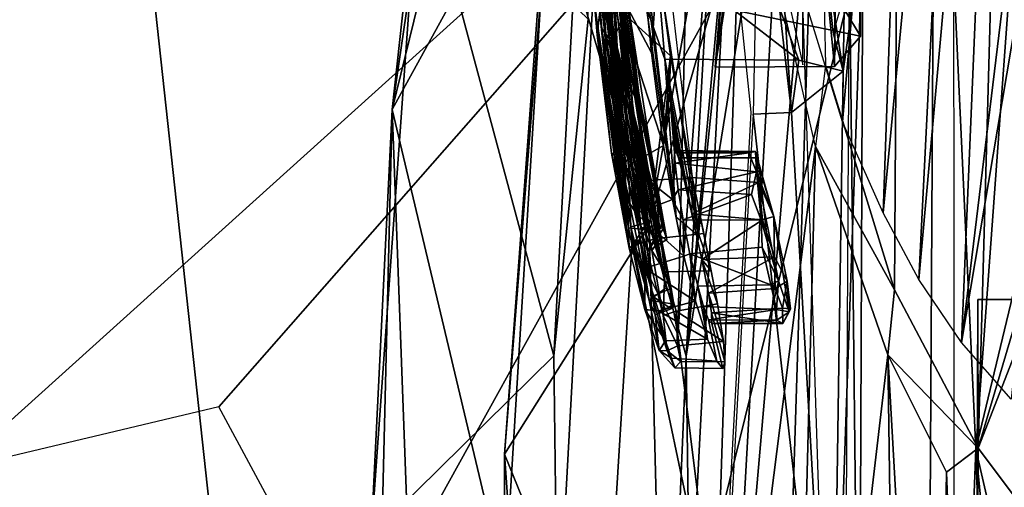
# Model space of a CAD drawing. Header units: millimetres. Extents: x -367 to 317, y -615 to 392.
# Tile 36 of 191: x -302 to -280, y -30 to -19. Entities that reach past the tile are written whole.
import ezdxf

# ---------------------------------------------------------------- set-up
doc = ezdxf.new("R2010")
doc.units = ezdxf.units.MM
doc.layers.add('Fbx_Root', color=7, linetype='Continuous', true_color=0x000000)
doc.styles.add('Default', font='arial.ttf')
doc.dimstyles.new('Default', dxfattribs={"dimscale": 10, "dimtxt": 2.5, "dimasz": 3, "dimexe": 1, "dimexo": 0.5, "dimgap": 0.8, "dimtad": 1, "dimtoh": 1, "dimzin": 1, "dimdsep": 46, "dimtxsty": 'Default', "dimcen": 2.5, "dimadec": 1, "dimazin": 1, "dimtfac": 1, "dimtdec": 4, "dimtix": 1, "dimtofl": 0, "dimtmove": 1, "dimatfit": 3, "dimfxl": 1, "dimtolj": 1, "dimtzin": 1, "dimarcsym": 0})

# ---------------------------------------------------------------- blocks, each defined once
blk = doc.blocks.new('*D1')
at = {"layer": 'Defpoints', "color": 0}
for p in [(-317.816, 295.28), (317.184, 295.28), (-317.816, -604.775)]:
    blk.add_point(p, dxfattribs=at)
at = {"layer": 'Fbx_Root', "color": 0, "lineweight": -2}
for p, q in [((-317.816, 290.28), (-317.816, -614.775)), ((317.184, 290.28), (317.184, -614.775)), ((287.184, -604.775), (-287.816, -604.775))]:
    blk.add_line(p, q, dxfattribs=at)
at = {"layer": 'Fbx_Root', "color": 0}
for points in [[(-287.816, -599.775), (-287.816, -609.775), (-317.816, -604.775)], [(287.184, -609.775), (287.184, -599.775), (317.184, -604.775)]]:
    blk.add_solid(points, dxfattribs=at)
at = {"layer": 'Fbx_Root', "color": 0, "insert": (-0.316, -584.012), "char_height": 25, "attachment_point": 5, "style": 'Default'}
blk.add_mtext('\\A1;635.00', dxfattribs=at)

msp = doc.modelspace()

# ---------------------------------------------------------------- linework, layer by layer
at = {"layer": 'Fbx_Root'}
for points in [[(-303.557, -29.186, 608.439), (-302.683, 35.698, 608.547), (-300.545, 38.643, 608.443), (-280.697, -8.558, 608.444)], [(-287.018, -26.096, 518.048), (-288.401, -18.241, 516.239), (-287.101, 8.933, 402.936), (-286.333, 3.952, 402.944)], [(-310.579, 7.47, 638.79), (-313.087, -21.903, 639.945), (-299.978, -9.584, 640.06)], [(-284.621, -12.891, 596.193), (-286.073, -19.18, 593.773), (-284.877, 1.348, 508.076), (-283.212, 7.595, 509.499)], [(-293.572, -20.936, 608.542), (-287.225, 4.946, 608.553), (-291.731, -8.351, 608.375)], [(-289.907, -14.27, 608.269), (-287.225, 4.946, 608.553), (-293.572, -20.936, 608.542)], [(-285.099, -0.602, 402.939), (-287.018, -26.096, 518.048), (-286.333, 3.952, 402.944)], [(-284.651, -17.67, 503.657), (-284.152, -19.908, 503.06), (-284.171, 3.32, 403.074)], [(-282.05, -25.072, 501.958), (-281.915, -3.623, 402.968), (-284.113, 2.891, 403.004), (-283.633, -19.92, 503.142)], [(-283.24, -21.219, 487.538), (-284.598, -16.811, 487.576), (-282.916, 1.195, 386.014)], [(-282.916, 1.195, 386.014), (-281.547, -1.54, 386.342), (-283.24, -21.219, 487.538)], [(-282.812, 0.396, 507.856), (-282.829, -19.251, 593.889), (-283.303, -2.705, 518.794)], [(-283.184, -18.657, 593.882), (-282.829, -19.251, 593.889), (-282.812, 0.396, 507.856)], [(-287.018, -26.096, 518.048), (-285.099, -0.602, 402.939), (-286.148, -33.095, 532.961)], [(-285.099, -0.602, 402.939), (-283.575, -4.573, 402.942), (-285.114, -53.224, 596.341), (-286.148, -33.095, 532.961)], [(-282.31, -23.304, 487.538), (-283.24, -21.219, 487.538), (-281.547, -1.54, 386.342)], [(-281.547, -1.54, 386.342), (-280.435, -3.673, 388.493), (-282.31, -23.304, 487.538)], [(-283.177, -3.717, 523.55), (-283.303, -2.705, 518.794), (-283.424, -19.947, 593.861)], [(-283.424, -19.947, 593.861), (-283.303, -2.705, 518.794), (-282.829, -19.251, 593.889)], [(-280.435, -3.673, 388.493), (-279.535, -3.108, 381.583), (-281.488, -24.837, 487.527)], [(-280.516, -26.283, 487.513), (-281.488, -24.837, 487.527), (-279.535, -3.108, 381.583)], [(-279.535, -3.108, 381.583), (-277.799, -3.952, 379.159), (-280.516, -26.283, 487.513)], [(-270.804, -32.994, 641.07), (-261.834, -3.74, 640.051), (-284.999, -7.241, 640.353)], [(-283.177, -3.717, 523.55), (-283.424, -19.947, 593.861), (-284.929, -4.432, 526.579)], [(-281.488, -24.837, 487.527), (-282.31, -23.304, 487.538), (-280.435, -3.673, 388.493)], [(-280.133, -28.707, 501.12), (-279.548, -7.821, 402.955), (-281.915, -3.623, 402.968), (-282.05, -25.072, 501.958)], [(-277.799, -3.952, 379.159), (-277.193, -6.609, 389.643), (-280.516, -26.283, 487.513)], [(-285.348, -4.492, 526.692), (-286.073, -19.18, 593.773), (-286.83, -26.594, 596.899), (-285.933, -10.888, 526.586)], [(-286.164, -19.964, 593.89), (-284.929, -4.432, 526.579), (-283.424, -19.947, 593.861)], [(-283.575, -4.573, 402.942), (-281.107, -8.858, 402.954), (-281.406, -60.584, 596.414), (-285.114, -53.224, 596.341)], [(-279.374, -27.576, 487.498), (-280.516, -26.283, 487.513), (-277.193, -6.609, 389.643)], [(-296.259, -43.822, 641.13), (-270.804, -32.994, 641.07), (-284.999, -7.241, 640.353), (-299.978, -9.584, 640.06)], [(-279.548, -7.821, 402.955), (-280.133, -28.707, 501.12), (-278.552, -30.796, 500.64)], [(-279.548, -7.821, 402.955), (-278.552, -30.796, 500.64), (-276.254, -10.801, 402.961)], [(-293.572, -20.936, 608.542), (-291.731, -8.351, 608.375), (-292.937, -15.132, 601.545)], [(-303.557, -29.186, 608.439), (-280.697, -8.558, 608.444), (-297.543, -27.756, 608.444)], [(-280.697, -8.558, 608.444), (-280.681, -57.875, 608.444), (-302.031, -95.329, 608.445)], [(-302.031, -95.329, 608.445), (-294.474, -33.462, 608.444), (-280.697, -8.558, 608.444)], [(-294.474, -33.462, 608.444), (-297.543, -27.756, 608.444), (-280.697, -8.558, 608.444)], [(-287.058, -23.405, 526.479), (-288.931, -8.706, 526.597), (-288.039, -15.185, 526.6)], [(-281.406, -60.584, 596.414), (-281.107, -8.858, 402.954), (-280.181, -28.723, 474.12)], [(-280.181, -28.723, 474.12), (-281.107, -8.858, 402.954), (-278.905, -11.209, 402.942)], [(-296.259, -43.822, 641.13), (-299.978, -9.584, 640.06), (-313.087, -21.903, 639.945)], [(-288.082, -10.541, 516.229), (-286.525, -23.859, 516.312), (-287.526, -17.259, 516.959)], [(-289.016, -10.908, 526.607), (-288.883, -16.9, 526.594), (-289.78, -33.316, 597.065), (-289.862, -26.586, 597.065)], [(-289.862, -26.586, 597.065), (-289.072, -18.862, 596.947), (-289.016, -10.908, 526.607)], [(-285.858, -15.955, 525.431), (-285.933, -10.888, 526.586), (-286.83, -26.594, 596.899)], [(-285.08, -10.867, 526.533), (-285.288, -21.045, 524.242), (-284.413, -21.006, 524.103)], [(-285.08, -10.867, 526.533), (-284.413, -21.006, 524.103), (-284.687, -18.611, 523.171)], [(-276.37, -12.837, 402.969), (-280.181, -28.723, 474.12), (-278.905, -11.209, 402.942)], [(-285.483, -11.298, 599.015), (-289.963, -15.804, 602.8), (-287.671, -23.573, 599.252)], [(-287.671, -23.573, 599.252), (-284.621, -12.891, 596.193), (-285.483, -11.298, 599.015)], [(-289.006, -12.464, 517.905), (-288.812, -17.148, 517.775), (-288.398, -19.714, 517.892)], [(-289.006, -12.464, 517.905), (-288.398, -19.714, 517.892), (-287.911, -20.868, 517.928)], [(-287.911, -20.868, 517.928), (-288.472, -16.541, 517.928), (-289.006, -12.464, 517.905)], [(-278.184, -37.439, 503.234), (-280.181, -28.723, 474.12), (-276.37, -12.837, 402.969)], [(-287.671, -23.573, 599.252), (-286.83, -26.594, 596.899), (-284.621, -12.891, 596.193)], [(-286.83, -26.594, 596.899), (-286.073, -19.18, 593.773), (-284.621, -12.891, 596.193)], [(-284.004, -13.24, 516.339), (-283.666, -17.209, 516.966), (-283.459, -19.168, 516.307)], [(-288.588, -19.321, 521.871), (-289.055, -15.617, 521.977), (-288.986, -14.166, 521.869)], [(-288.654, -15.392, 521.853), (-288.205, -20.327, 521.857), (-288.986, -14.166, 521.869)], [(-288.588, -19.321, 521.871), (-288.986, -14.166, 521.869), (-288.205, -20.327, 521.857)], [(-290.985, -31.811, 608.271), (-289.907, -14.27, 608.269), (-293.572, -20.936, 608.542)], [(-289.907, -14.27, 608.269), (-290.993, -28.843, 602.809), (-289.963, -15.804, 602.8)], [(-290.985, -31.811, 608.271), (-290.993, -28.843, 602.809), (-289.907, -14.27, 608.269)], [(-288.778, -14.35, 524.496), (-288.41, -19.494, 524.499), (-288.92, -17.161, 524.519)], [(-288.41, -19.494, 524.499), (-288.778, -14.35, 524.496), (-288.522, -17.02, 524.362)], [(-289.033, -14.538, 523.178), (-288.691, -19.172, 523.174), (-288.678, -16.076, 523.201)], [(-289.033, -14.538, 523.178), (-289.026, -16.533, 523.016), (-288.691, -19.172, 523.174)], [(-287.622, -19.633, 526.235), (-287.478, -17.482, 516.183), (-287.708, -15.074, 516.183), (-287.778, -18.028, 526.235)], [(-292.937, -15.132, 601.545), (-294.051, -30.712, 601.627), (-293.572, -20.936, 608.542)], [(-289.862, -26.586, 597.065), (-294.051, -30.712, 601.627), (-292.937, -15.132, 601.545)], [(-289.862, -26.586, 597.065), (-292.937, -15.132, 601.545), (-289.072, -18.862, 596.947)], [(-288.953, -15.331, 520.527), (-288.93, -16.725, 520.395), (-288.659, -19.308, 520.378)], [(-288.953, -15.331, 520.527), (-288.659, -19.308, 520.378), (-288.508, -19.655, 520.536)], [(-288.953, -15.331, 520.527), (-288.508, -19.655, 520.536), (-288.578, -16.211, 520.563)], [(-287.734, -18.614, 523.185), (-287.058, -23.405, 526.479), (-288.039, -15.185, 526.6)], [(-288.205, -20.327, 521.857), (-288.654, -15.392, 521.853), (-288.537, -15.658, 521.711)], [(-290.993, -28.843, 602.809), (-287.671, -23.573, 599.252), (-289.963, -15.804, 602.8)], [(-289.055, -15.617, 521.977), (-288.757, -19.079, 521.989), (-289.026, -16.533, 523.016)], [(-288.588, -19.321, 521.871), (-288.757, -19.079, 521.989), (-289.055, -15.617, 521.977)], [(-288.205, -20.327, 521.857), (-288.537, -15.658, 521.711), (-288.23, -19.152, 521.722)], [(-288.23, -19.152, 521.722), (-288.537, -15.658, 521.711), (-288.47, -16.245, 520.71)], [(-286.74, -32.843, 596.944), (-285.858, -15.955, 525.431), (-286.83, -26.594, 596.899)], [(-285.858, -15.955, 525.431), (-286.74, -32.843, 596.944), (-286.257, -37.733, 596.687), (-285.336, -20.999, 524.224)], [(-288.219, -20.563, 523.202), (-288.678, -16.076, 523.201), (-288.691, -19.172, 523.174)], [(-288.678, -16.076, 523.201), (-288.219, -20.563, 523.202), (-288.366, -18.453, 523.347)], [(-288.044, -20.971, 520.566), (-288.578, -16.211, 520.563), (-288.508, -19.655, 520.536)], [(-288.578, -16.211, 520.563), (-288.044, -20.971, 520.566), (-288.211, -18.888, 520.706)], [(-288.578, -16.211, 520.563), (-288.211, -18.888, 520.706), (-288.47, -16.245, 520.71)], [(-288.47, -16.245, 520.71), (-288.211, -18.888, 520.706), (-288.23, -19.152, 521.722)], [(-288.865, -19.219, 525.95), (-289.093, -16.546, 525.925), (-288.891, -18.78, 524.634)], [(-289.093, -16.546, 525.925), (-288.865, -19.219, 525.95), (-288.684, -17.628, 526.229)], [(-288.648, -20.308, 523.027), (-289.026, -16.533, 523.016), (-288.757, -19.079, 521.989)], [(-288.691, -19.172, 523.174), (-289.026, -16.533, 523.016), (-288.648, -20.308, 523.027)], [(-288.802, -16.531, 516.463), (-288.485, -19.306, 516.513), (-288.812, -17.148, 517.775)], [(-288.485, -19.306, 516.513), (-288.802, -16.531, 516.463), (-288.248, -18.737, 516.188)], [(-288.472, -16.541, 517.928), (-287.911, -20.868, 517.928), (-288.12, -18.778, 518.074)], [(-288.883, -16.9, 526.594), (-288.066, -23.966, 526.585), (-289.052, -39.84, 596.956), (-289.78, -33.316, 597.065)], [(-288.659, -19.308, 520.378), (-288.93, -16.725, 520.395), (-288.8, -17.806, 519.393)], [(-282.862, -37.6, 593.958), (-282.777, -16.862, 503.949), (-283.475, -37.128, 593.916)], [(-283.228, -20.053, 519.926), (-283.475, -37.128, 593.916), (-282.777, -16.862, 503.949)], [(-283.459, -19.168, 516.307), (-283.228, -20.053, 519.926), (-282.777, -16.862, 503.949)], [(-283.081, -17.586, 503.779), (-282.777, -16.862, 503.949), (-282.862, -37.6, 593.958)], [(-288.274, -21.098, 517.729), (-288.812, -17.148, 517.775), (-288.485, -19.306, 516.513)], [(-288.398, -19.714, 517.892), (-288.812, -17.148, 517.775), (-288.274, -21.098, 517.729)], [(-288.176, -20.424, 524.366), (-288.522, -17.02, 524.362), (-288.366, -18.453, 523.347)], [(-288.41, -19.494, 524.499), (-288.522, -17.02, 524.362), (-288.176, -20.424, 524.366)], [(-288.152, -23.652, 524.522), (-288.92, -17.161, 524.519), (-288.41, -19.494, 524.499)], [(-288.152, -23.652, 524.522), (-288.891, -18.78, 524.634), (-288.92, -17.161, 524.519)], [(-287.526, -17.259, 516.959), (-284.241, -19.804, 519.643), (-283.228, -20.053, 519.926), (-283.666, -17.209, 516.966)], [(-287.312, -19.778, 519.66), (-284.241, -19.804, 519.643), (-287.526, -17.259, 516.959)], [(-286.525, -23.859, 516.312), (-287.312, -19.778, 519.66), (-287.526, -17.259, 516.959)], [(-283.228, -20.053, 519.926), (-283.459, -19.168, 516.307), (-283.666, -17.209, 516.966)], [(-288.311, -21.329, 519.322), (-288.8, -17.806, 519.393), (-288.702, -17.591, 519.239)], [(-288.702, -17.591, 519.239), (-287.864, -23.653, 519.252), (-288.311, -21.329, 519.322)], [(-287.864, -23.653, 519.252), (-288.702, -17.591, 519.239), (-288.301, -18.601, 519.214)], [(-288.301, -18.601, 519.214), (-288.31, -17.441, 519.082), (-287.893, -20.696, 519.083)], [(-287.893, -20.696, 519.083), (-288.31, -17.441, 519.082), (-288.12, -18.778, 518.074)], [(-287.478, -17.482, 516.183), (-287.184, -19.706, 516.184), (-288.248, -18.737, 516.188)], [(-287.478, -17.482, 516.183), (-287.622, -19.633, 526.235), (-287.349, -21.759, 526.238), (-287.184, -19.706, 516.184)], [(-283.081, -17.586, 503.779), (-282.862, -37.6, 593.958), (-283.196, -38.399, 593.967)], [(-288.865, -19.219, 525.95), (-288.136, -22.214, 526.227), (-288.684, -17.628, 526.229)], [(-288.8, -17.806, 519.393), (-288.311, -21.329, 519.322), (-288.659, -19.308, 520.378)], [(-287.349, -21.759, 526.238), (-287.622, -19.633, 526.235), (-288.684, -17.628, 526.229)], [(-287.622, -19.633, 526.235), (-287.778, -18.028, 526.235), (-288.684, -17.628, 526.229)], [(-288.684, -17.628, 526.229), (-288.136, -22.214, 526.227), (-287.349, -21.759, 526.238)], [(-284.81, -17.655, 503.673), (-284.18, -17.769, 504.232), (-285.978, -38.488, 593.944)], [(-285.978, -38.488, 593.944), (-283.859, -21.782, 502.722), (-284.81, -17.655, 503.673)], [(-283.512, -38.488, 593.962), (-285.978, -38.488, 593.944), (-284.18, -17.769, 504.232)], [(-288.219, -20.563, 523.202), (-287.928, -21.775, 523.336), (-288.366, -18.453, 523.347)], [(-288.366, -18.453, 523.347), (-287.928, -21.775, 523.336), (-288.176, -20.424, 524.366)], [(-288.485, -19.306, 516.513), (-288.248, -18.737, 516.188), (-287.91, -22.61, 516.461)], [(-288.301, -18.601, 519.214), (-287.386, -23.58, 519.179), (-287.864, -23.653, 519.252)], [(-287.386, -23.58, 519.179), (-288.301, -18.601, 519.214), (-287.893, -20.696, 519.083)], [(-287.547, -22.548, 516.196), (-288.248, -18.737, 516.188), (-287.184, -19.706, 516.184)], [(-287.547, -22.548, 516.196), (-287.91, -22.61, 516.461), (-288.248, -18.737, 516.188)], [(-284.241, -19.804, 519.643), (-287.312, -19.778, 519.66), (-287.734, -18.614, 523.185), (-284.687, -18.611, 523.171)], [(-287.734, -18.614, 523.185), (-287.312, -19.778, 519.66), (-287.058, -23.405, 526.479)], [(-286.164, -19.964, 593.89), (-283.424, -19.947, 593.861), (-282.829, -19.251, 593.889), (-285.948, -18.608, 593.884)], [(-282.829, -19.251, 593.889), (-283.184, -18.657, 593.882), (-285.948, -18.608, 593.884)], [(-284.241, -19.804, 519.643), (-284.687, -18.611, 523.171), (-284.413, -21.006, 524.103)], [(-288.152, -23.652, 524.522), (-288.474, -21.976, 524.666), (-288.891, -18.78, 524.634)], [(-288.891, -18.78, 524.634), (-288.474, -21.976, 524.666), (-288.539, -21.935, 525.799)], [(-288.539, -21.935, 525.799), (-288.865, -19.219, 525.95), (-288.891, -18.78, 524.634)], [(-288.211, -18.888, 520.706), (-287.744, -22.144, 520.702), (-288.23, -19.152, 521.722)], [(-288.044, -20.971, 520.566), (-287.744, -22.144, 520.702), (-288.211, -18.888, 520.706)], [(-288.12, -18.778, 518.074), (-287.652, -21.789, 518.06), (-287.893, -20.696, 519.083)], [(-287.911, -20.868, 517.928), (-287.652, -21.789, 518.06), (-288.12, -18.778, 518.074)], [(-288.757, -19.079, 521.989), (-288.287, -22.272, 521.959), (-288.648, -20.308, 523.027)], [(-288.287, -22.272, 521.959), (-288.757, -19.079, 521.989), (-288.588, -19.321, 521.871)], [(-288.691, -19.172, 523.174), (-288.095, -23.623, 523.138), (-288.219, -20.563, 523.202)], [(-288.691, -19.172, 523.174), (-288.648, -20.308, 523.027), (-288.095, -23.623, 523.138)], [(-288.205, -20.327, 521.857), (-288.23, -19.152, 521.722), (-287.672, -22.799, 521.731)], [(-287.672, -22.799, 521.731), (-288.23, -19.152, 521.722), (-287.744, -22.144, 520.702)], [(-288.539, -21.935, 525.799), (-288.306, -22.796, 525.984), (-288.865, -19.219, 525.95)], [(-288.136, -22.214, 526.227), (-288.865, -19.219, 525.95), (-288.306, -22.796, 525.984)], [(-288.169, -22.503, 520.407), (-288.659, -19.308, 520.378), (-288.311, -21.329, 519.322)], [(-288.508, -19.655, 520.536), (-288.659, -19.308, 520.378), (-288.169, -22.503, 520.407)], [(-288.287, -22.272, 521.959), (-288.588, -19.321, 521.871), (-287.676, -25.309, 521.893)], [(-288.205, -20.327, 521.857), (-287.285, -25.027, 521.849), (-288.588, -19.321, 521.871)], [(-287.676, -25.309, 521.893), (-288.588, -19.321, 521.871), (-287.285, -25.027, 521.849)], [(-288.485, -19.306, 516.513), (-287.91, -22.61, 516.461), (-288.274, -21.098, 517.729)], [(-287.669, -23.7, 524.438), (-288.41, -19.494, 524.499), (-288.176, -20.424, 524.366)], [(-288.41, -19.494, 524.499), (-287.669, -23.7, 524.438), (-288.152, -23.652, 524.522)], [(-288.508, -19.655, 520.536), (-288.169, -22.503, 520.407), (-287.6, -25.217, 520.512)], [(-288.508, -19.655, 520.536), (-287.6, -25.217, 520.512), (-288.044, -20.971, 520.566)], [(-288.398, -19.714, 517.892), (-288.274, -21.098, 517.729), (-287.756, -23.744, 517.859)], [(-288.398, -19.714, 517.892), (-287.756, -23.744, 517.859), (-287.328, -23.64, 517.961)], [(-287.328, -23.64, 517.961), (-287.911, -20.868, 517.928), (-288.398, -19.714, 517.892)], [(-286.68, -22.518, 516.208), (-287.547, -22.548, 516.196), (-287.184, -19.706, 516.184)], [(-287.211, -20.528, 519.539), (-287.184, -19.706, 516.184), (-287.349, -21.759, 526.238)], [(-286.525, -23.859, 516.312), (-287.058, -23.405, 526.479), (-287.312, -19.778, 519.66)], [(-287.184, -19.706, 516.184), (-287.211, -20.528, 519.539), (-286.694, -23.332, 519.275), (-286.68, -22.518, 516.208)], [(-284.241, -19.804, 519.643), (-284.413, -21.006, 524.103), (-283.228, -20.053, 519.926)], [(-283.475, -37.128, 593.916), (-283.228, -20.053, 519.926), (-284.413, -21.006, 524.103)], [(-283.633, -19.92, 503.142), (-283.859, -21.782, 502.722), (-282.05, -25.072, 501.958)], [(-288.095, -23.623, 523.138), (-288.648, -20.308, 523.027), (-288.287, -22.272, 521.959)], [(-287.285, -25.027, 521.849), (-288.205, -20.327, 521.857), (-287.672, -22.799, 521.731)], [(-287.669, -23.7, 524.438), (-288.176, -20.424, 524.366), (-287.928, -21.775, 523.336)], [(-287.137, -22.998, 526.108), (-287.092, -21.929, 521.689), (-287.211, -20.528, 519.539), (-287.349, -21.759, 526.238)], [(-286.694, -23.332, 519.275), (-287.211, -20.528, 519.539), (-286.889, -22.48, 519.76)], [(-286.889, -22.48, 519.76), (-287.211, -20.528, 519.539), (-287.002, -22.046, 520.377)], [(-287.002, -22.046, 520.377), (-287.211, -20.528, 519.539), (-287.065, -21.876, 520.997)], [(-287.065, -21.876, 520.997), (-287.211, -20.528, 519.539), (-287.092, -21.929, 521.689)], [(-288.219, -20.563, 523.202), (-287.71, -23.529, 523.22), (-287.928, -21.775, 523.336)], [(-287.71, -23.529, 523.22), (-288.219, -20.563, 523.202), (-288.095, -23.623, 523.138)], [(-287.386, -23.58, 519.179), (-287.893, -20.696, 519.083), (-287.652, -21.789, 518.06)], [(-293.925, -35.719, 608.357), (-293.572, -20.936, 608.542), (-294.051, -30.712, 601.627)], [(-292.547, -48.691, 608.511), (-293.572, -20.936, 608.542), (-293.925, -35.719, 608.357)], [(-293.572, -20.936, 608.542), (-292.547, -48.691, 608.511), (-290.985, -31.811, 608.271)], [(-287.167, -25.043, 520.619), (-288.044, -20.971, 520.566), (-287.6, -25.217, 520.512)], [(-288.044, -20.971, 520.566), (-287.167, -25.043, 520.619), (-287.744, -22.144, 520.702)], [(-287.911, -20.868, 517.928), (-287.328, -23.64, 517.961), (-287.652, -21.789, 518.06)], [(-287.756, -23.744, 517.859), (-288.274, -21.098, 517.729), (-287.91, -22.61, 516.461)], [(-286.178, -37.14, 593.967), (-283.475, -37.128, 593.916), (-285.288, -21.045, 524.242)], [(-284.413, -21.006, 524.103), (-285.288, -21.045, 524.242), (-283.475, -37.128, 593.916)], [(-288.311, -21.329, 519.322), (-287.864, -23.653, 519.252), (-288.169, -22.503, 520.407)], [(-287.137, -22.998, 526.108), (-287.349, -21.759, 526.238), (-288.136, -22.214, 526.227)], [(-287.563, -23.91, 523.59), (-287.928, -21.775, 523.336), (-287.71, -23.529, 523.22)], [(-287.669, -23.7, 524.438), (-287.928, -21.775, 523.336), (-287.563, -23.91, 523.59)], [(-287.328, -23.64, 517.961), (-287.269, -23.92, 518.71), (-287.652, -21.789, 518.06)], [(-287.269, -23.92, 518.71), (-287.386, -23.58, 519.179), (-287.652, -21.789, 518.06)], [(-287.065, -21.876, 520.997), (-287.092, -21.929, 521.689), (-285.388, -21.93, 521.766)], [(-285.239, -21.902, 520.991), (-285.216, -22.047, 520.399), (-287.002, -22.046, 520.377), (-287.065, -21.876, 520.997)], [(-285.388, -21.93, 521.766), (-285.239, -21.902, 520.991), (-287.065, -21.876, 520.997)], [(-284.478, -45.992, 596.756), (-283.859, -21.782, 502.722), (-285.978, -38.488, 593.944)], [(-284.478, -45.992, 596.756), (-282.2, -26.562, 501.614), (-283.859, -21.782, 502.722)], [(-282.2, -26.562, 501.614), (-282.05, -25.072, 501.958), (-283.859, -21.782, 502.722)], [(-313.087, -21.903, 639.945), (-314.563, -67.712, 640.869), (-296.259, -43.822, 641.13)], [(-288.474, -21.976, 524.666), (-288.137, -24.117, 525.302), (-288.539, -21.935, 525.799)], [(-288.137, -24.117, 525.302), (-288.306, -22.796, 525.984), (-288.539, -21.935, 525.799)], [(-288.474, -21.976, 524.666), (-288.152, -23.652, 524.522), (-288.137, -24.117, 525.302)], [(-287.092, -21.929, 521.689), (-287.137, -22.998, 526.108), (-287.082, -22.163, 522.254)], [(-287.092, -21.929, 521.689), (-287.082, -22.163, 522.254), (-285.388, -21.93, 521.766)], [(-285.216, -22.368, 522.512), (-285.388, -21.93, 521.766), (-287.082, -22.163, 522.254)], [(-285.216, -22.047, 520.399), (-285.161, -22.611, 519.652), (-286.889, -22.48, 519.76), (-287.002, -22.046, 520.377)], [(-285.388, -21.93, 521.766), (-285.216, -22.368, 522.512), (-285.239, -21.902, 520.991)], [(-285.239, -21.902, 520.991), (-284.818, -23.389, 519.414), (-285.216, -22.047, 520.399)], [(-284.818, -23.389, 519.414), (-285.239, -21.902, 520.991), (-285.216, -22.368, 522.512)], [(-285.216, -22.047, 520.399), (-284.818, -23.389, 519.414), (-285.161, -22.611, 519.652)], [(-288.306, -22.796, 525.984), (-287.971, -23.322, 526.009), (-288.136, -22.214, 526.227)], [(-288.287, -22.272, 521.959), (-287.676, -25.309, 521.893), (-288.095, -23.623, 523.138)], [(-288.136, -22.214, 526.227), (-287.971, -23.322, 526.009), (-287.137, -22.998, 526.108)], [(-287.744, -22.144, 520.702), (-287.167, -25.043, 520.619), (-287.108, -25.397, 521.461)], [(-287.108, -25.397, 521.461), (-287.672, -22.799, 521.731), (-287.744, -22.144, 520.702)], [(-287.082, -22.163, 522.254), (-287.137, -22.998, 526.108), (-287.007, -22.78, 522.882)], [(-287.082, -22.163, 522.254), (-287.007, -22.78, 522.882), (-285.216, -22.368, 522.512)], [(-279.121, -25.292, 501.91), (-277.646, -22.32, 502.597), (-280.133, -28.707, 501.12)], [(-277.646, -22.32, 502.597), (-278.552, -30.796, 500.64), (-280.133, -28.707, 501.12)], [(-287.6, -25.217, 520.512), (-288.169, -22.503, 520.407), (-287.864, -23.653, 519.252)], [(-287.547, -22.548, 516.196), (-287.417, -23.89, 516.636), (-287.91, -22.61, 516.461)], [(-287.547, -22.548, 516.196), (-286.68, -22.518, 516.208), (-286.424, -23.777, 516.572), (-287.417, -23.89, 516.636)], [(-285.325, -22.887, 522.943), (-285.216, -22.368, 522.512), (-287.007, -22.78, 522.882)], [(-286.694, -23.332, 519.275), (-286.889, -22.48, 519.76), (-285.161, -22.611, 519.652)], [(-286.68, -22.518, 516.208), (-286.694, -23.332, 519.275), (-286.254, -24.638, 517.026)], [(-286.424, -23.777, 516.572), (-286.68, -22.518, 516.208), (-286.254, -24.638, 517.026)], [(-285.325, -22.887, 522.943), (-285.105, -23.472, 523.16), (-285.216, -22.368, 522.512)], [(-284.707, -24.866, 522.73), (-284.462, -25.578, 521.62), (-284.818, -23.389, 519.414), (-285.216, -22.368, 522.512)], [(-285.105, -23.472, 523.16), (-284.707, -24.866, 522.73), (-285.216, -22.368, 522.512)], [(-288.306, -22.796, 525.984), (-288.137, -24.117, 525.302), (-287.775, -24.573, 525.434), (-287.971, -23.322, 526.009)], [(-287.91, -22.61, 516.461), (-287.617, -24.173, 517.096), (-287.756, -23.744, 517.859)], [(-287.91, -22.61, 516.461), (-287.417, -23.89, 516.636), (-287.617, -24.173, 517.096)], [(-287.108, -25.397, 521.461), (-287.285, -25.027, 521.849), (-287.672, -22.799, 521.731)], [(-287.007, -22.78, 522.882), (-287.137, -22.998, 526.108), (-286.895, -23.466, 523.164)], [(-287.007, -22.78, 522.882), (-286.895, -23.466, 523.164), (-285.325, -22.887, 522.943)], [(-285.161, -22.611, 519.652), (-285.074, -23.464, 519.25), (-286.694, -23.332, 519.275)], [(-285.074, -23.464, 519.25), (-285.161, -22.611, 519.652), (-284.818, -23.389, 519.414)], [(-286.876, -24.298, 525.612), (-287.137, -22.998, 526.108), (-287.971, -23.322, 526.009)], [(-286.895, -23.466, 523.164), (-287.137, -22.998, 526.108), (-286.876, -24.298, 525.612)], [(-285.105, -23.472, 523.16), (-285.325, -22.887, 522.943), (-286.895, -23.466, 523.164)], [(-287.971, -23.322, 526.009), (-287.775, -24.573, 525.434), (-286.876, -24.298, 525.612)], [(-286.895, -23.466, 523.164), (-286.876, -24.298, 525.612), (-286.74, -24.245, 523.175)], [(-286.74, -24.245, 523.175), (-285.08, -24.095, 523.181), (-285.105, -23.472, 523.16), (-286.895, -23.466, 523.164)], [(-286.465, -24.374, 519.266), (-286.254, -24.638, 517.026), (-286.694, -23.332, 519.275)], [(-286.465, -24.374, 519.266), (-286.694, -23.332, 519.275), (-285.074, -23.464, 519.25)], [(-284.797, -24.311, 519.272), (-286.465, -24.374, 519.266), (-285.074, -23.464, 519.25)], [(-285.08, -24.095, 523.181), (-284.707, -24.866, 522.73), (-285.105, -23.472, 523.16)], [(-285.074, -23.464, 519.25), (-284.818, -23.389, 519.414), (-284.797, -24.311, 519.272)], [(-284.797, -24.311, 519.272), (-284.818, -23.389, 519.414), (-284.508, -24.876, 519.767)], [(-284.462, -25.578, 521.62), (-284.508, -24.876, 519.767), (-284.818, -23.389, 519.414)], [(-287.671, -23.573, 599.252), (-290.993, -28.843, 602.809), (-287.31, -37.919, 599.098)], [(-288.152, -23.652, 524.522), (-287.669, -23.7, 524.438), (-288.064, -24.062, 524.099)], [(-288.152, -23.652, 524.522), (-288.064, -24.062, 524.099), (-288.137, -24.117, 525.302)], [(-288.042, -24.025, 523.485), (-287.71, -23.529, 523.22), (-288.095, -23.623, 523.138)], [(-288.042, -24.025, 523.485), (-288.095, -23.623, 523.138), (-287.676, -25.309, 521.893)], [(-287.669, -23.7, 524.438), (-287.563, -23.91, 523.59), (-288.064, -24.062, 524.099)], [(-287.71, -23.529, 523.22), (-288.042, -24.025, 523.485), (-287.563, -23.91, 523.59)], [(-287.864, -23.653, 519.252), (-287.386, -23.58, 519.179), (-287.711, -24.19, 518.622)], [(-287.864, -23.653, 519.252), (-287.711, -24.19, 518.622), (-287.6, -25.217, 520.512)], [(-287.756, -23.744, 517.859), (-287.711, -24.19, 518.622), (-287.328, -23.64, 517.961)], [(-287.269, -23.92, 518.71), (-287.711, -24.19, 518.622), (-287.386, -23.58, 519.179)], [(-287.328, -23.64, 517.961), (-287.711, -24.19, 518.622), (-287.269, -23.92, 518.71)], [(-287.31, -37.919, 599.098), (-286.83, -26.594, 596.899), (-287.671, -23.573, 599.252)], [(-288.042, -24.025, 523.485), (-288.064, -24.062, 524.099), (-287.563, -23.91, 523.59)], [(-287.353, -25.66, 518.337), (-287.711, -24.19, 518.622), (-287.756, -23.744, 517.859), (-287.617, -24.173, 517.096)], [(-287.617, -24.173, 517.096), (-287.417, -23.89, 516.636), (-287.317, -24.662, 517.064)], [(-286.424, -23.777, 516.572), (-286.254, -24.638, 517.026), (-287.317, -24.662, 517.064), (-287.417, -23.89, 516.636)], [(-286.148, -33.095, 532.961), (-289.052, -39.84, 596.956), (-288.066, -23.966, 526.585)], [(-287.777, -25.523, 524.3), (-288.137, -24.117, 525.302), (-288.064, -24.062, 524.099)], [(-287.777, -25.523, 524.3), (-287.775, -24.573, 525.434), (-288.137, -24.117, 525.302)], [(-288.066, -23.966, 526.585), (-287.018, -26.096, 518.048), (-286.148, -33.095, 532.961)], [(-288.064, -24.062, 524.099), (-288.042, -24.025, 523.485), (-287.777, -25.523, 524.3)], [(-287.777, -25.523, 524.3), (-288.042, -24.025, 523.485), (-287.676, -25.309, 521.893), (-287.446, -26.461, 522.506)], [(-284.888, -24.96, 522.886), (-285.08, -24.095, 523.181), (-286.74, -24.245, 523.175)], [(-284.888, -24.96, 522.886), (-284.707, -24.866, 522.73), (-285.08, -24.095, 523.181)], [(-286.612, -25.329, 524.822), (-286.876, -24.298, 525.612), (-287.775, -24.573, 525.434)], [(-287.6, -25.217, 520.512), (-287.711, -24.19, 518.622), (-287.353, -25.66, 518.337), (-287.262, -26.468, 519.993)], [(-287.617, -24.173, 517.096), (-287.317, -24.662, 517.064), (-287.353, -25.66, 518.337)], [(-286.612, -25.329, 524.822), (-286.74, -24.245, 523.175), (-286.876, -24.298, 525.612)], [(-286.339, -26.204, 523.747), (-286.561, -24.988, 522.847), (-286.74, -24.245, 523.175), (-286.612, -25.329, 524.822)], [(-286.74, -24.245, 523.175), (-286.561, -24.988, 522.847), (-284.888, -24.96, 522.886)], [(-286.313, -25.148, 519.691), (-286.465, -24.374, 519.266), (-284.797, -24.311, 519.272)], [(-286.254, -24.638, 517.026), (-286.465, -24.374, 519.266), (-286.111, -25.391, 517.659)], [(-286.465, -24.374, 519.266), (-286.313, -25.148, 519.691), (-285.971, -26.258, 518.771), (-286.111, -25.391, 517.659)], [(-284.786, -25.039, 519.597), (-286.313, -25.148, 519.691), (-284.797, -24.311, 519.272)], [(-284.797, -24.311, 519.272), (-284.508, -24.876, 519.767), (-284.786, -25.039, 519.597)], [(-287.777, -25.523, 524.3), (-287.463, -25.556, 524.583), (-287.775, -24.573, 525.434)], [(-287.775, -24.573, 525.434), (-287.463, -25.556, 524.583), (-286.612, -25.329, 524.822)], [(-287.317, -24.662, 517.064), (-287.058, -25.562, 517.816), (-287.353, -25.66, 518.337)], [(-286.254, -24.638, 517.026), (-286.111, -25.391, 517.659), (-287.058, -25.562, 517.816), (-287.317, -24.662, 517.064)], [(-287.108, -25.397, 521.461), (-287.676, -25.309, 521.893), (-287.285, -25.027, 521.849)], [(-287.172, -25.511, 521.022), (-287.167, -25.043, 520.619), (-287.6, -25.217, 520.512)], [(-287.172, -25.511, 521.022), (-287.108, -25.397, 521.461), (-287.167, -25.043, 520.619)], [(-286.425, -25.452, 522.402), (-284.756, -25.519, 522.288), (-284.888, -24.96, 522.886), (-286.561, -24.988, 522.847)], [(-286.561, -24.988, 522.847), (-286.339, -26.204, 523.747), (-286.425, -25.452, 522.402)], [(-284.786, -25.039, 519.597), (-284.619, -25.492, 520.072), (-286.242, -25.603, 520.253), (-286.313, -25.148, 519.691)], [(-284.756, -25.519, 522.288), (-284.707, -24.866, 522.73), (-284.888, -24.96, 522.886)], [(-284.786, -25.039, 519.597), (-284.508, -24.876, 519.767), (-284.619, -25.492, 520.072)], [(-284.462, -25.578, 521.62), (-284.707, -24.866, 522.73), (-284.756, -25.519, 522.288)], [(-284.508, -24.876, 519.767), (-284.43, -25.511, 520.517), (-284.619, -25.492, 520.072)], [(-284.462, -25.578, 521.62), (-284.43, -25.511, 520.517), (-284.508, -24.876, 519.767)], [(-287.535, -25.644, 521.089), (-287.6, -25.217, 520.512), (-287.262, -26.468, 519.993)], [(-287.6, -25.217, 520.512), (-287.535, -25.644, 521.089), (-287.172, -25.511, 521.022)], [(-286.313, -25.148, 519.691), (-286.242, -25.603, 520.253), (-285.938, -26.721, 520.023), (-285.971, -26.258, 518.771)], [(-282.05, -25.072, 501.958), (-282.2, -26.562, 501.614), (-280.133, -28.707, 501.12)], [(-287.676, -25.309, 521.893), (-287.535, -25.644, 521.089), (-287.446, -26.461, 522.506)], [(-287.676, -25.309, 521.893), (-287.108, -25.397, 521.461), (-287.535, -25.644, 521.089)], [(-287.172, -25.511, 521.022), (-287.535, -25.644, 521.089), (-287.108, -25.397, 521.461)], [(-286.339, -26.204, 523.747), (-286.612, -25.329, 524.822), (-287.463, -25.556, 524.583)], [(-286.111, -25.391, 517.659), (-285.971, -26.258, 518.771), (-287.058, -25.562, 517.816)], [(-286.312, -25.758, 521.801), (-286.425, -25.452, 522.402), (-286.339, -26.204, 523.747), (-286.122, -26.707, 522.458)], [(-286.425, -25.452, 522.402), (-286.312, -25.758, 521.801), (-284.756, -25.519, 522.288)], [(-284.619, -25.492, 520.072), (-284.609, -25.842, 520.924), (-286.242, -25.603, 520.253)], [(-284.619, -25.492, 520.072), (-284.43, -25.511, 520.517), (-284.609, -25.842, 520.924)], [(-284.609, -25.842, 520.924), (-284.43, -25.511, 520.517), (-284.462, -25.578, 521.62)], [(-280.189, -39.677, 564.234), (-280.136, -25.292, 501.909), (-280.133, -28.707, 501.12), (-280.231, -45.64, 562.861)], [(-279.121, -25.292, 501.91), (-280.136, -25.292, 501.909), (-280.189, -39.677, 564.234), (-279.173, -39.677, 564.235)], [(-280.133, -28.707, 501.12), (-280.136, -25.292, 501.909), (-279.121, -25.292, 501.91)], [(-287.777, -25.523, 524.3), (-287.303, -26.241, 523.619), (-287.463, -25.556, 524.583)], [(-287.446, -26.461, 522.506), (-287.303, -26.241, 523.619), (-287.777, -25.523, 524.3)], [(-287.262, -26.468, 519.993), (-287.446, -26.461, 522.506), (-287.535, -25.644, 521.089)], [(-287.463, -25.556, 524.583), (-287.303, -26.241, 523.619), (-286.339, -26.204, 523.747)], [(-287.353, -25.66, 518.337), (-287.058, -25.562, 517.816), (-287.028, -26.354, 519.032)], [(-287.353, -25.66, 518.337), (-287.028, -26.354, 519.032), (-287.262, -26.468, 519.993)], [(-287.028, -26.354, 519.032), (-287.058, -25.562, 517.816), (-285.971, -26.258, 518.771)], [(-284.744, -25.77, 521.779), (-284.756, -25.519, 522.288), (-286.312, -25.758, 521.801)], [(-285.938, -26.721, 520.023), (-286.242, -25.603, 520.253), (-286.238, -25.845, 521.036), (-285.984, -26.873, 521.185)], [(-286.238, -25.845, 521.036), (-286.242, -25.603, 520.253), (-284.609, -25.842, 520.924)], [(-284.744, -25.77, 521.779), (-284.462, -25.578, 521.62), (-284.756, -25.519, 522.288)], [(-284.609, -25.842, 520.924), (-284.462, -25.578, 521.62), (-284.744, -25.77, 521.779)], [(-285.984, -26.873, 521.185), (-286.238, -25.845, 521.036), (-286.312, -25.758, 521.801), (-286.122, -26.707, 522.458)], [(-286.312, -25.758, 521.801), (-286.238, -25.845, 521.036), (-284.744, -25.77, 521.779)], [(-286.238, -25.845, 521.036), (-284.609, -25.842, 520.924), (-284.744, -25.77, 521.779)], [(-287.446, -26.461, 522.506), (-287.159, -26.636, 522.669), (-287.303, -26.241, 523.619)], [(-287.159, -26.636, 522.669), (-286.122, -26.707, 522.458), (-286.339, -26.204, 523.747), (-287.303, -26.241, 523.619)], [(-287.028, -26.354, 519.032), (-286.948, -26.714, 520.004), (-287.262, -26.468, 519.993)], [(-285.971, -26.258, 518.771), (-285.938, -26.721, 520.023), (-286.948, -26.714, 520.004), (-287.028, -26.354, 519.032)], [(-289.78, -33.316, 597.065), (-294.051, -30.712, 601.627), (-289.862, -26.586, 597.065)], [(-287.446, -26.461, 522.506), (-287.084, -26.861, 521.372), (-287.159, -26.636, 522.669)], [(-287.262, -26.468, 519.993), (-287.084, -26.861, 521.372), (-287.446, -26.461, 522.506)], [(-287.31, -37.919, 599.098), (-286.74, -32.843, 596.944), (-286.83, -26.594, 596.899)], [(-287.262, -26.468, 519.993), (-286.948, -26.714, 520.004), (-287.084, -26.861, 521.372)], [(-287.084, -26.861, 521.372), (-285.984, -26.873, 521.185), (-286.122, -26.707, 522.458), (-287.159, -26.636, 522.669)], [(-284.478, -45.992, 596.756), (-281.828, -52.956, 596.222), (-282.2, -26.562, 501.614)], [(-280.86, -29.255, 500.988), (-280.133, -28.707, 501.12), (-282.2, -26.562, 501.614)], [(-281.128, -45.511, 562.867), (-280.86, -29.255, 500.988), (-282.2, -26.562, 501.614)], [(-282.2, -26.562, 501.614), (-281.828, -52.956, 596.222), (-281.128, -45.511, 562.867)], [(-286.948, -26.714, 520.004), (-285.938, -26.721, 520.023), (-285.984, -26.873, 521.185), (-287.084, -26.861, 521.372)], [(-290.147, -40.868, 602.646), (-287.31, -37.919, 599.098), (-290.993, -28.843, 602.809)], [(-290.147, -40.868, 602.646), (-290.993, -28.843, 602.809), (-290.985, -31.811, 608.271)], [(-281.406, -60.584, 596.414), (-280.181, -28.723, 474.12), (-279.624, -45.799, 537.871)], [(-280.231, -45.64, 562.861), (-280.133, -28.707, 501.12), (-280.86, -29.255, 500.988)], [(-279.042, -40.432, 516.164), (-279.624, -45.799, 537.871), (-280.181, -28.723, 474.12)], [(-279.042, -40.432, 516.164), (-280.181, -28.723, 474.12), (-278.184, -37.439, 503.234)], [(-281.128, -45.511, 562.867), (-280.231, -45.64, 562.861), (-280.86, -29.255, 500.988)]]:
    msp.add_3dface(points, dxfattribs=at)

# ---------------------------------------------------------------- dimensions: what is measured, and where the dimension line sits
dim = msp.add_linear_dim(base=(-317.816, -604.775), p1=(317.184, 295.28), p2=(-317.816, 295.28), angle=180, dimstyle='Default', override={"dimscale": 10, "dimtxt": 2.5, "dimasz": 3, "dimexe": 1, "dimexo": 0.5, "dimgap": 0.8, "dimtad": 1, "dimtih": 0, "dimtoh": 0, "dimdec": 2, "dimlfac": 1, "dimzin": 1, "dimtxsty": 'Default', "dimsah": 0, "dimcen": 2.5, "dimadec": 1, "dimazin": 1, "dimtix": 0, "dimtmove": 0, "dimtzin": 1}, dxfattribs=at)
dim.commit()
dim.dimension.update_dxf_attribs({"geometry": '*D1', "text_midpoint": (-0.316, -584.012)})

doc.saveas('drawing.dxf')
